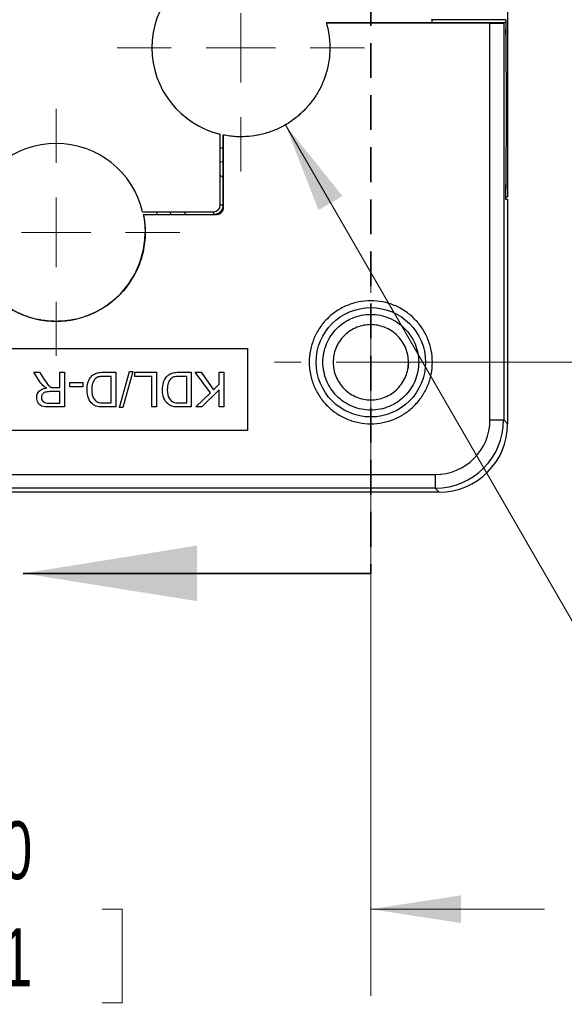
# Model space of a CAD drawing. Header units: millimetres. Extents: x 13 to 546, y 13 to 419.
# Tile 4 of 15: x 167 to 207, y 97 to 169. Entities that reach past the tile are written whole.
import ezdxf

# ---------------------------------------------------------------- set-up
doc = ezdxf.new("R2010")
doc.units = ezdxf.units.MM
doc.header["$LTSCALE"] = 2
doc.linetypes.add('HIDDEN', pattern=[1.905, 1.27, -0.635])
doc.styles.add('SLDTEXTSTYLE0', font='TXT', dxfattribs={"width": 0.7})
doc.dimstyles.new('SLDDIMSTYLE1', dxfattribs={"dimtxt": 4.316016, "dimasz": 6.604, "dimexe": 0, "dimexo": 0.0625, "dimgap": 1.079004, "dimtad": 0, "dimtih": 1, "dimtoh": 1, "dimrnd": 1e-09, "dimzin": 4, "dimdsep": 46, "dimtxsty": 'SLDTEXTSTYLE0', "dimsah": 1, "dimcen": 0.09, "dimadec": 0, "dimazin": 1, "dimtfac": 1, "dimtofl": 0, "dimtmove": 0, "dimatfit": 3, "dimfxl": 0, "dimfrac": 2, "dimtolj": 1, "dimtzin": 12, "dimarcsym": 0})
doc.dimstyles.new('SLDDIMSTYLE2', dxfattribs={"dimtxt": 4.316016, "dimasz": 6.604, "dimexe": 0, "dimexo": 0.0625, "dimgap": 1.079004, "dimtad": 0, "dimtih": 1, "dimtoh": 1, "dimrnd": 1e-09, "dimzin": 12, "dimdsep": 46, "dimtxsty": 'SLDTEXTSTYLE0', "dimsah": 1, "dimcen": 0, "dimadec": 0, "dimazin": 3, "dimtfac": 1, "dimtofl": 0, "dimtmove": 0, "dimatfit": 3, "dimfxl": 0, "dimfrac": 2, "dimtolj": 1, "dimtzin": 12, "dimarcsym": 0})
doc.dimstyles.new('SLDDIMSTYLE3', dxfattribs={"dimtxt": 4.316016, "dimasz": 6.604, "dimexe": 0, "dimexo": 0.0625, "dimgap": 1.079004, "dimtad": 0, "dimtih": 1, "dimtoh": 1, "dimrnd": 1e-09, "dimzin": 4, "dimdsep": 46, "dimtxsty": 'SLDTEXTSTYLE0', "dimsah": 1, "dimcen": 0.09, "dimadec": 0, "dimazin": 1, "dimtfac": 1, "dimtmove": 0, "dimatfit": 0, "dimfxl": 0, "dimfrac": 2, "dimtolj": 1, "dimtzin": 12, "dimarcsym": 0})

# ---------------------------------------------------------------- blocks, each defined once
blk = doc.blocks.new('_D_6')
at = {"color": 7, "linetype": 'Continuous', "lineweight": 0}
for p, q in [((186.629, 161.382), (210.651, 119.775)), ((210.651, 119.775), (224.742, 119.775))]:
    blk.add_line(p, q, dxfattribs=at)
at = {"color": 7, "linetype": 'Continuous', "lineweight": 18}
blk.add_arc((183.375, 167.018), 6.509, 279.87509, 344.29278, dxfattribs=at)
blk.add_solid([(186.629, 161.382), (189.051, 155.154), (190.811, 156.17)], dxfattribs=at)
at = {"color": 7, "linetype": 'Continuous', "lineweight": 18, "char_height": 4.23333, "attachment_point": 1, "style": 'SLDTEXTSTYLE0'}
for s, insert in [('4 SPACES FOR', (231.065, 128.662)), ('KDL/D-R SERIES', (227.917, 121.803)), ('SMALL GROMMETS', (224.938, 114.943))]:
    blk.add_mtext(s, dxfattribs=dict(at, insert=insert))
blk = doc.blocks.new('_D_7')
at = {"color": 7, "linetype": 'Continuous', "lineweight": 0}
for p, q in [((195.415, 190.018), (234.912, 190.018)), ((228.562, 190.018), (228.562, 172.514)), ((222.15, 164.688), (220.7, 164.688)), ((220.7, 164.688), (220.7, 157.829)), ((234.975, 164.688), (236.424, 164.688)), ((236.424, 164.688), (236.424, 157.829)), ((220.7, 157.829), (222.15, 157.829)), ((236.424, 157.829), (234.975, 157.829)), ((228.562, 144.018), (228.562, 156.862)), ((195.415, 144.018), (234.912, 144.018))]:
    blk.add_line(p, q, dxfattribs=at)
at = {"color": 7, "linetype": 'Continuous', "lineweight": 18}
for points in [[(228.562, 190.018), (227.546, 183.414), (229.578, 183.414)], [(228.562, 144.018), (229.578, 150.622), (227.546, 150.622)]]:
    blk.add_solid(points, dxfattribs=at)
at = {"color": 7, "linetype": 'Continuous', "lineweight": 18, "char_height": 4.2333, "attachment_point": 1, "style": 'SLDTEXTSTYLE0'}
for s, insert in [('46.0', (222.15, 171.111)), ('1.81', (222.15, 163.286))]:
    blk.add_mtext(s, dxfattribs=dict(at, insert=insert))
blk = doc.blocks.new('_D_8')
at = {"color": 7, "linetype": 'Continuous', "lineweight": 0}
for p, q in [((146.875, 141.478), (146.875, 97.668)), ((192.875, 141.478), (192.875, 97.668)), ((146.875, 104.018), (134.175, 104.018)), ((160.419, 104.018), (158.969, 104.018)), ((158.969, 104.018), (158.969, 97.159)), ((173.244, 104.018), (174.693, 104.018)), ((174.693, 104.018), (174.693, 97.159)), ((192.875, 104.018), (205.575, 104.018)), ((158.969, 97.159), (160.419, 97.159)), ((174.693, 97.159), (173.244, 97.159))]:
    blk.add_line(p, q, dxfattribs=at)
at = {"color": 7, "linetype": 'Continuous', "lineweight": 18}
for points in [[(146.875, 104.018), (140.271, 105.034), (140.271, 103.002)], [(192.875, 104.018), (199.479, 103.002), (199.479, 105.034)]]:
    blk.add_solid(points, dxfattribs=at)
at = {"color": 7, "linetype": 'Continuous', "lineweight": 18, "char_height": 4.2333, "attachment_point": 1, "style": 'SLDTEXTSTYLE0'}
for s, insert in [('46.0', (160.419, 110.442)), ('1.81', (160.419, 102.616))]:
    blk.add_mtext(s, dxfattribs=dict(at, insert=insert))
blk = doc.blocks.new('SW_CENTERMARKSYMBOL_2')
at = {"color": 0, "linetype": 'Continuous', "lineweight": 18}
for p, q in [((0, 5.08), (0, 7.04)), ((0, 0), (0, 2.54)), ((-5.08, 0), (-7.04, 0)), ((0, 0), (-2.54, 0)), ((0, 0), (0, -2.54)), ((0, 0), (2.54, 0)), ((5.08, 0), (7.04, 0)), ((0, -5.08), (0, -7.04))]:
    blk.add_line(p, q, dxfattribs=at)
blk = doc.blocks.new('SW_CENTERMARKSYMBOL_7')
at = {"color": 0, "linetype": 'Continuous', "lineweight": 18}
for p, q in [((0, 5.08), (0, 9.04)), ((0, 0), (0, 2.54)), ((-5.08, 0), (-9.04, 0)), ((0, 0), (-2.54, 0)), ((0, 0), (0, -2.54)), ((0, 0), (2.54, 0)), ((5.08, 0), (9.04, 0)), ((0, -5.08), (0, -9.04))]:
    blk.add_line(p, q, dxfattribs=at)
blk = doc.blocks.new('SW_CENTERMARKSYMBOL_8')
at = {"color": 0, "linetype": 'Continuous', "lineweight": 18}
for p, q in [((0, 5.08), (0, 9.04)), ((0, 0), (0, 2.54)), ((-5.08, 0), (-9.04, 0)), ((0, 0), (-2.54, 0)), ((0, 0), (0, -2.54)), ((0, 0), (2.54, 0)), ((5.08, 0), (9.04, 0)), ((0, -5.08), (0, -9.04))]:
    blk.add_line(p, q, dxfattribs=at)

msp = doc.modelspace()

# ---------------------------------------------------------------- linework, layer by layer
at = {"color": 7, "linetype": 'HIDDEN', "lineweight": 35}
msp.add_line((192.875, 205.458), (192.875, 128.578), dxfattribs=at)
for p, q in [((202.875, 194.519), (202.875, 156.118)), ((189.619, 168.823), (189.652, 168.867)), ((189.625, 168.819), (189.619, 168.823)), ((189.625, 168.819), (189.631, 168.814)), ((201.587, 168.814), (189.631, 168.814)), ((197.322, 169.102), (197.351, 169.073)), ((197.342, 168.868), (197.341, 168.868)), ((197.342, 168.868), (202.678, 168.868)), ((202.736, 169.073), (197.351, 169.073)), ((201.587, 139.806), (201.587, 168.814)), ((202.677, 168.868), (202.587, 168.823)), ((202.587, 168.823), (202.587, 139.806)), ((202.678, 168.868), (202.677, 168.868)), ((202.735, 168.868), (202.678, 168.868)), ((202.744, 168.573), (202.744, 168.018)), ((202.744, 168.018), (202.744, 168.368)), ((202.744, 168.018), (202.762, 162.518)), ((202.744, 168.018), (202.762, 162.518)), ((202.762, 162.518), (202.744, 157.018)), ((202.762, 162.518), (202.744, 157.018)), ((181.875, 155.518), (181.875, 160.694)), ((182.075, 155.318), (182.075, 160.65)), ((182.084, 160.639), (182.075, 160.65)), ((182.084, 160.639), (182.084, 155.31)), ((181.875, 157.705), (182.075, 157.505)), ((202.744, 157.018), (202.744, 156.618)), ((202.744, 156.418), (202.744, 157.018)), ((202.753, 156.118), (202.875, 156.118)), ((202.875, 155.918), (202.753, 155.918)), ((202.875, 155.918), (202.875, 139.518)), ((176.199, 155.018), (181.375, 155.018)), ((179.388, 154.818), (179.188, 155.018)), ((181.375, 155.018), (181.375, 154.818)), ((182.075, 155.518), (181.875, 155.518)), ((182.084, 155.31), (182.075, 155.318)), ((176.254, 154.81), (176.244, 154.818)), ((176.244, 154.818), (181.575, 154.818)), ((181.584, 154.81), (176.254, 154.81)), ((181.584, 154.81), (181.575, 154.818)), ((155.875, 145.018), (183.875, 145.018)), ((183.875, 145.018), (183.875, 139.018)), ((174.505, 140.706), (175.24, 143.331)), ((175.492, 143.331), (174.756, 140.706)), ((175.24, 143.331), (175.492, 143.331)), ((168.687, 142.597), (168.248, 143.288)), ((168.248, 143.288), (168.668, 143.288)), ((168.668, 143.288), (169.005, 142.76)), ((170.147, 142.16), (170.147, 143.288)), ((170.147, 143.288), (170.484, 143.288)), ((170.484, 143.288), (170.484, 140.748)), ((173.316, 143.288), (174.234, 143.288)), ((173.897, 142.988), (173.355, 142.988)), ((173.897, 141.048), (173.897, 142.988)), ((174.234, 143.288), (174.234, 140.748)), ((175.618, 143.288), (177.205, 143.288)), ((175.618, 142.988), (175.618, 143.288)), ((176.869, 142.988), (175.618, 142.988)), ((176.869, 140.748), (176.869, 142.988)), ((177.205, 143.288), (177.205, 140.748)), ((178.838, 143.288), (179.755, 143.288)), ((179.418, 142.988), (178.876, 142.988)), ((179.418, 141.048), (179.418, 142.988)), ((179.755, 143.288), (179.755, 140.748)), ((181.147, 141.778), (180.036, 143.288)), ((180.036, 143.288), (180.479, 143.288)), ((180.479, 143.288), (181.383, 142.005)), ((181.8, 142.407), (181.8, 143.288)), ((181.8, 143.288), (182.136, 143.288)), ((182.136, 143.288), (182.136, 140.748)), ((170.147, 141.869), (169.425, 141.869)), ((169.758, 142.16), (170.147, 142.16)), ((170.147, 141.029), (170.147, 141.869)), ((170.873, 142.212), (170.873, 142.526)), ((170.873, 142.526), (171.833, 142.526)), ((171.833, 142.212), (170.873, 142.212)), ((171.833, 142.526), (171.833, 142.212)), ((181.8, 142.007), (180.537, 140.748)), ((181.383, 142.005), (181.8, 142.407)), ((181.8, 140.748), (181.8, 142.007)), ((180.082, 140.748), (181.147, 141.778)), ((169.344, 141.029), (170.147, 141.029)), ((170.484, 140.748), (169.357, 140.748)), ((174.234, 140.748), (173.359, 140.748)), ((173.363, 141.048), (173.897, 141.048)), ((174.756, 140.706), (174.505, 140.706)), ((177.205, 140.748), (176.869, 140.748)), ((179.755, 140.748), (178.88, 140.748)), ((178.884, 141.048), (179.418, 141.048)), ((180.537, 140.748), (180.082, 140.748)), ((182.136, 140.748), (181.8, 140.748)), ((201.587, 139.806), (202.587, 139.806)), ((202.587, 139.806), (202.875, 139.518)), ((183.875, 139.018), (155.875, 139.018)), ((142.162, 135.806), (197.588, 135.806)), ((197.588, 135.806), (197.588, 134.806)), ((197.588, 134.806), (142.162, 134.806)), ((197.876, 134.519), (197.588, 134.806)), ((197.876, 134.518), (141.874, 134.518))]:
    msp.add_line(p, q)
at = {"color": 7, "linetype": 'Continuous', "lineweight": 35}
msp.add_line((192.875, 128.578), (167.475, 128.578), dxfattribs=at)
at = {"flags": 128}
for points in [[(182.075, 159.657), (181.897, 159.691), (181.875, 159.695)], [(182.075, 158.644), (182.042, 158.649), (181.875, 158.677)], [(177.198, 155.018), (177.202, 154.997), (177.236, 154.818)], [(178.216, 155.018), (178.244, 154.851), (178.25, 154.818)]]:
    msp.add_lwpolyline(points, dxfattribs=at)
msp.add_circle((192.875, 144.018), 4)
for centre, radius, start, end in [((183.375, 167.018), 6.5, 103.34236, 256.65764), ((169.875, 153.518), 6.5, 13.34236, 166.65764), ((181.375, 155.518), 0.5, 270, 360)]:
    msp.add_arc(centre, radius, start, end)
for centre, major_axis, ratio, start_param, end_param in [((201.587, 168.823), (1, 0), 0.008727, 4.712389, 6.265732), ((181.575, 155.318), (0.354, -0.354), 0.999924, 5.497825, 7.068545), ((197.586, 139.807), (-2.829, 2.829), 0.999695, 2.356347, 3.926839), ((197.586, 139.807), (3.536, -3.536), 0.999817, 5.497939, 7.068431), ((197.874, 139.519), (-3.537, 3.537), 0.999695, 2.356255, 3.92696)]:
    msp.add_ellipse(centre, major_axis=major_axis, ratio=ratio, start_param=start_param, end_param=end_param)
for points, knots in [([(189.631, 168.814), (189.653, 168.735), (189.696, 168.577), (189.75, 168.338), (189.795, 168.097), (189.831, 167.854), (189.858, 167.61), (189.89, 167.176), (189.884, 166.55), (189.772, 165.722), (189.548, 164.894), (189.203, 164.075), (188.744, 163.3), (188.173, 162.59), (187.51, 161.963), (186.774, 161.444), (185.986, 161.034), (185.179, 160.746), (184.362, 160.567), (183.656, 160.504), (183.057, 160.511), (182.567, 160.552), (182.245, 160.61), (182.084, 160.639)], [0, 0, 0, 0, 0.0184415, 0.0368371, 0.0552128, 0.0735952, 0.0920104, 0.1104847, 0.1714363, 0.232507, 0.2980435, 0.3636992, 0.4317943, 0.5000093, 0.5681037, 0.6363196, 0.7018557, 0.7675117, 0.8284633, 0.889534, 0.9263648, 0.9631163, 1, 1, 1, 1]), ([(197.138, 168.865), (197.165, 168.865), (197.213, 168.866), (197.276, 168.866), (197.328, 168.868), (197.337, 168.868), (197.341, 168.868)], [0, 0, 0, 0, 0.27499, 0.485404, 0.739563, 1, 1, 1, 1]), ([(197.355, 168.865), (197.354, 168.886), (197.354, 168.962), (197.353, 169.047), (197.352, 169.064), (197.351, 169.073)], [0, 0, 0, 0, 0.154847, 0.577424, 1, 1, 1, 1]), ([(202.736, 169.073), (202.736, 169.071), (202.737, 169.069), (202.738, 169.05), (202.74, 169.02), (202.741, 168.978), (202.742, 168.901), (202.744, 168.769), (202.744, 168.638), (202.744, 168.573)], [0, 0, 0, 0, 0.102539, 0.201391, 0.299079, 0.398214, 0.501297, 0.750213, 1, 1, 1, 1]), ([(202.736, 168.868), (202.737, 168.868), (202.738, 168.814), (202.741, 168.629), (202.743, 168.499), (202.744, 168.368)], [0, 0, 0, 0, 0.5, 0.5, 1, 1, 1, 1]), ([(202.752, 156.12), (202.751, 156.128), (202.75, 156.186), (202.747, 156.369), (202.746, 156.493), (202.744, 156.618)], [0, 0, 0, 0, 0.5, 0.5, 1, 1, 1, 1]), ([(202.752, 155.92), (202.752, 155.922), (202.751, 155.928), (202.75, 155.95), (202.749, 155.981), (202.748, 156.024), (202.746, 156.101), (202.745, 156.23), (202.744, 156.355), (202.744, 156.418)], [0, 0, 0, 0, 0.102303, 0.20123, 0.299106, 0.398327, 0.501195, 0.750145, 1, 1, 1, 1]), ([(182.075, 155.518), (182.074, 155.489), (182.072, 155.43), (182.055, 155.344), (182.022, 155.243), (181.964, 155.131), (181.873, 155.02), (181.762, 154.929), (181.638, 154.865), (181.507, 154.825), (181.419, 154.821), (181.375, 154.818)], [0, 0, 0, 0, 0.080158, 0.159784, 0.240154, 0.36988, 0.500094, 0.629821, 0.760035, 0.879899, 1, 1, 1, 1]), ([(182.084, 155.31), (182.083, 155.289), (182.081, 155.248), (182.069, 155.186), (182.047, 155.114), (182.005, 155.034), (181.941, 154.955), (181.861, 154.889), (181.773, 154.844), (181.679, 154.814), (181.616, 154.811), (181.584, 154.81)], [0, 0, 0, 0, 0.078379, 0.158009, 0.240083, 0.365879, 0.500015, 0.625736, 0.759952, 0.877938, 1, 1, 1, 1]), ([(176.254, 154.81), (176.271, 154.723), (176.303, 154.551), (176.339, 154.291), (176.365, 154.029), (176.381, 153.766), (176.388, 153.355), (176.356, 152.794), (176.237, 152.082), (176.036, 151.375), (175.65, 150.441), (174.96, 149.359), (173.857, 148.296), (172.573, 147.536), (171.224, 147.102), (169.875, 146.965), (168.526, 147.102), (167.176, 147.536), (165.893, 148.296), (164.79, 149.359), (164.101, 150.441), (163.714, 151.374), (163.513, 152.081), (163.394, 152.794), (163.358, 153.412), (163.375, 153.941), (163.417, 154.378), (163.469, 154.666), (163.496, 154.81)], [0, 0, 0, 0, 0.011441, 0.022859, 0.034273, 0.045701, 0.057163, 0.087903, 0.118709, 0.151114, 0.183585, 0.250148, 0.316711, 0.381479, 0.442933, 0.500003, 0.557073, 0.618527, 0.683296, 0.749859, 0.816421, 0.848825, 0.881297, 0.912036, 0.942843, 0.961895, 0.980918, 1, 1, 1, 1]), ([(163.375, 153.518), (163.375, 152.586), (163.698, 151.085), (164.775, 149.406), (165.597, 148.584), (166.394, 148.013), (167.255, 147.532), (168.923, 146.96), (170.829, 146.963), (172.73, 147.612), (173.985, 148.418), (174.975, 149.405), (175.781, 150.666), (176.271, 152.082), (176.375, 153.052), (176.375, 153.518)], [0, 0, 0, 0, 0.279825, 0.419738, 0.559651, 0.629607, 0.699563, 0.839476, 1.119301, 1.259214, 1.399127, 1.539039, 1.678952, 1.818865, 1.958777, 1.958777, 1.958777, 1.958777]), ([(188.375, 144.018), (188.375, 144.313), (188.434, 144.904), (188.692, 145.756), (189.114, 146.54), (189.677, 147.226), (190.364, 147.787), (191.146, 148.204), (191.994, 148.461), (192.875, 148.547), (193.756, 148.461), (194.604, 148.204), (195.385, 147.787), (196.072, 147.226), (196.636, 146.54), (197.057, 145.756), (197.316, 144.904), (197.404, 144.018), (197.316, 143.133), (197.057, 142.281), (196.636, 141.497), (196.072, 140.81), (195.385, 140.249), (194.604, 139.833), (193.756, 139.576), (192.875, 139.489), (191.994, 139.576), (191.146, 139.833), (190.364, 140.249), (189.677, 140.81), (189.114, 141.497), (188.692, 142.281), (188.434, 143.133), (188.375, 143.723), (188.375, 144.018)], [0, 0, 0, 0, 0.0313162, 0.0626512, 0.0940064, 0.1252986, 0.1564736, 0.1876491, 0.2188245, 0.25, 0.2811755, 0.3123509, 0.3435264, 0.3747014, 0.4059936, 0.4373488, 0.4686838, 0.5, 0.5313162, 0.5626512, 0.5940064, 0.6252986, 0.6564736, 0.6876491, 0.7188245, 0.75, 0.7811755, 0.8123509, 0.8435264, 0.8747014, 0.9059936, 0.9373488, 0.9686838, 1, 1, 1, 1]), ([(189.375, 144.018), (189.375, 143.56), (189.466, 143.102), (189.817, 142.256), (190.076, 141.867), (190.724, 141.22), (191.112, 140.96), (191.959, 140.609), (192.417, 140.518), (193.333, 140.518), (193.791, 140.609), (194.638, 140.96), (195.026, 141.22), (195.674, 141.867), (195.933, 142.256), (196.284, 143.102), (196.375, 143.56), (196.375, 144.476), (196.284, 144.934), (195.933, 145.781), (195.674, 146.169), (195.026, 146.817), (194.638, 147.077), (193.791, 147.427), (193.333, 147.518), (192.417, 147.518), (191.959, 147.427), (191.112, 147.077), (190.724, 146.817), (190.076, 146.169), (189.817, 145.781), (189.466, 144.934), (189.375, 144.476), (189.375, 144.018)], [0, 0, 0, 0, 0.0625, 0.0625, 0.125, 0.125, 0.1875, 0.1875, 0.25, 0.25, 0.3125, 0.3125, 0.375, 0.375, 0.4375, 0.4375, 0.5, 0.5, 0.5625, 0.5625, 0.625, 0.625, 0.6875, 0.6875, 0.75, 0.75, 0.8125, 0.8125, 0.875, 0.875, 0.9375, 0.9375, 1, 1, 1, 1]), ([(190.125, 144.018), (190.125, 144.191), (190.157, 144.537), (190.307, 145.05), (190.559, 145.539), (190.917, 145.976), (191.354, 146.334), (191.843, 146.586), (192.357, 146.737), (192.875, 146.784), (193.394, 146.737), (193.907, 146.586), (194.396, 146.334), (194.833, 145.976), (195.19, 145.539), (195.443, 145.05), (195.593, 144.537), (195.641, 144.018), (195.593, 143.5), (195.442, 142.986), (195.19, 142.497), (194.832, 142.061), (194.396, 141.703), (193.907, 141.451), (193.393, 141.3), (192.875, 141.252), (192.356, 141.3), (191.843, 141.451), (191.354, 141.703), (190.917, 142.061), (190.559, 142.497), (190.307, 142.987), (190.157, 143.5), (190.125, 143.846), (190.125, 144.018)], [0, 0, 0, 0, 0.030009, 0.060002, 0.092517, 0.125, 0.157515, 0.189998, 0.220015, 0.25, 0.280017, 0.310002, 0.342517, 0.375, 0.407515, 0.439998, 0.470015, 0.5, 0.530017, 0.560002, 0.592517, 0.625, 0.657515, 0.689998, 0.720015, 0.75, 0.780017, 0.810002, 0.842517, 0.875, 0.907515, 0.939998, 0.970007, 1, 1, 1, 1]), ([(195.625, 144.018), (195.624, 143.975), (195.623, 143.888), (195.614, 143.759), (195.599, 143.63), (195.584, 143.545), (195.577, 143.503)], [0, 0, 0, 0, 0.251914, 0.502182, 0.751357, 1, 1, 1, 1]), ([(169.005, 142.76), (169.103, 142.608), (169.183, 142.491), (169.31, 142.33), (169.367, 142.273), (169.467, 142.207), (169.518, 142.184), (169.57, 142.171)], [-3, -3, -3, -3, -2, -2, -1, -1, 0, 0, 0, 0]), ([(172.133, 142.005), (172.133, 142.197), (172.156, 142.368), (172.246, 142.666), (172.304, 142.789), (172.445, 142.984), (172.522, 143.061), (172.69, 143.173), (172.791, 143.216), (173.027, 143.274), (173.163, 143.288), (173.316, 143.288)], [-5, -5, -5, -5, -4, -4, -3, -3, -2, -2, -1, -1, 0, 0, 0, 0]), ([(172.733, 142.81), (172.653, 142.73), (172.591, 142.623), (172.502, 142.355), (172.48, 142.191), (172.48, 141.999)], [0, 0, 0, 0, 1, 1, 2, 2, 2, 2]), ([(173.355, 142.988), (173.187, 142.988), (173.055, 142.973), (172.864, 142.911), (172.789, 142.867), (172.733, 142.81)], [0, 0, 0, 0, 1, 1, 2, 2, 2, 2]), ([(177.655, 142.005), (177.655, 142.197), (177.677, 142.368), (177.768, 142.666), (177.825, 142.789), (177.966, 142.984), (178.043, 143.061), (178.211, 143.173), (178.312, 143.216), (178.548, 143.274), (178.684, 143.288), (178.838, 143.288)], [-5, -5, -5, -5, -4, -4, -3, -3, -2, -2, -1, -1, 0, 0, 0, 0]), ([(178.255, 142.81), (178.175, 142.73), (178.113, 142.623), (178.023, 142.355), (178.001, 142.191), (178.001, 141.999)], [0, 0, 0, 0, 1, 1, 2, 2, 2, 2]), ([(178.876, 142.988), (178.708, 142.988), (178.577, 142.973), (178.386, 142.911), (178.31, 142.867), (178.255, 142.81)], [0, 0, 0, 0, 1, 1, 2, 2, 2, 2]), ([(168.453, 141.441), (168.453, 141.622), (168.511, 141.774), (168.745, 142.021), (168.925, 142.099), (169.167, 142.133)], [-2, -2, -2, -2, -1, -1, 0, 0, 0, 0]), ([(169.425, 141.869), (169.271, 141.869), (169.151, 141.853), (168.978, 141.79), (168.912, 141.739), (168.822, 141.599), (168.799, 141.523), (168.799, 141.441)], [0, 0, 0, 0, 1, 1, 2, 2, 3, 3, 3, 3]), ([(172.534, 140.967), (172.4, 141.079), (172.299, 141.224), (172.166, 141.576), (172.133, 141.778), (172.133, 142.005)], [-2, -2, -2, -2, -1, -1, 0, 0, 0, 0]), ([(172.48, 141.999), (172.48, 141.733), (172.523, 141.529), (172.698, 141.244), (172.804, 141.148), (172.929, 141.101)], [0, 0, 0, 0, 1, 1, 2, 2, 2, 2]), ([(178.055, 140.967), (177.921, 141.079), (177.821, 141.224), (177.688, 141.576), (177.655, 141.778), (177.655, 142.005)], [-2, -2, -2, -2, -1, -1, 0, 0, 0, 0]), ([(178.001, 141.999), (178.001, 141.733), (178.045, 141.529), (178.219, 141.244), (178.325, 141.148), (178.45, 141.101)], [0, 0, 0, 0, 1, 1, 2, 2, 2, 2]), ([(169.357, 140.748), (169.131, 140.748), (168.959, 140.771), (168.723, 140.863), (168.629, 140.944), (168.488, 141.175), (168.453, 141.302), (168.453, 141.441)], [-3, -3, -3, -3, -2, -2, -1, -1, 0, 0, 0, 0]), ([(168.799, 141.441), (168.799, 141.321), (168.843, 141.223), (169.017, 141.068), (169.155, 141.029), (169.344, 141.029)], [0, 0, 0, 0, 1, 1, 2, 2, 2, 2])]:
    msp.add_open_spline(points, degree=3, knots=knots)
for points in [[(189.652, 168.867), (192.148, 168.866), (194.643, 168.866), (197.138, 168.865)], [(176.244, 154.818), (176.331, 154.391), (176.375, 153.955), (176.375, 153.518)], [(168.966, 142.258), (168.868, 142.349), (168.775, 142.462), (168.687, 142.597)], [(169.167, 142.133), (169.08, 142.175), (169.012, 142.217), (168.966, 142.258)], [(169.57, 142.171), (169.609, 142.164), (169.671, 142.16), (169.758, 142.16)], [(172.906, 140.785), (172.76, 140.819), (172.636, 140.879), (172.534, 140.967)], [(173.359, 140.748), (173.161, 140.748), (173.01, 140.761), (172.906, 140.785)], [(172.929, 141.101), (173.019, 141.066), (173.164, 141.048), (173.363, 141.048)], [(178.427, 140.785), (178.281, 140.819), (178.157, 140.879), (178.055, 140.967)], [(178.88, 140.748), (178.683, 140.748), (178.532, 140.761), (178.427, 140.785)], [(178.45, 141.101), (178.541, 141.066), (178.685, 141.048), (178.884, 141.048)]]:
    msp.add_open_spline(points, degree=3)
at = {"color": 7, "linetype": 'Continuous', "lineweight": 35}
msp.add_solid([(167.475, 128.578), (180.175, 126.546), (180.175, 130.61)], dxfattribs=at)

# ---------------------------------------------------------------- block references
at = {"color": 7, "linetype": 'Continuous', "lineweight": 0}
for name, p in [('SW_CENTERMARKSYMBOL_8', (183.375, 167.018)), ('SW_CENTERMARKSYMBOL_7', (169.875, 153.518)), ('SW_CENTERMARKSYMBOL_2', (192.875, 144.018))]:
    msp.add_blockref(name, p, dxfattribs=at)

# ---------------------------------------------------------------- dimensions: what is measured, and where the dimension line sits
at = {"color": 7, "linetype": 'Continuous', "lineweight": 18}
for base, p1, angle, dimstyle, picture, middle in [((228.562, 144.018), (192.875, 190.018), 90, 'SLDDIMSTYLE1', '_D_7', (228.562, 164.688)), ((192.875, 104.018), (146.875, 144.018), 0, 'SLDDIMSTYLE3', '_D_8', (166.831, 104.018))]:
    dim = msp.add_linear_dim(base=base, p1=p1, p2=(192.875, 144.018), angle=angle, dimstyle=dimstyle, dxfattribs=at)
    dim.commit()
    dim.dimension.update_dxf_attribs({"geometry": picture, "text_midpoint": middle, "dimtype": 160})
dim = msp.add_radius_dim(center=(183.375, 167.018), mpoint=(186.629, 161.382), text='4 SPACES FOR\\PKDL/D-R SERIES\\PSMALL GROMMETS', dimstyle='SLDDIMSTYLE2', dxfattribs=at)
dim.commit()
dim.dimension.update_dxf_attribs({"geometry": '_D_6', "text_midpoint": (251.894, 119.775), "dimtype": 164})

doc.saveas('drawing.dxf')
